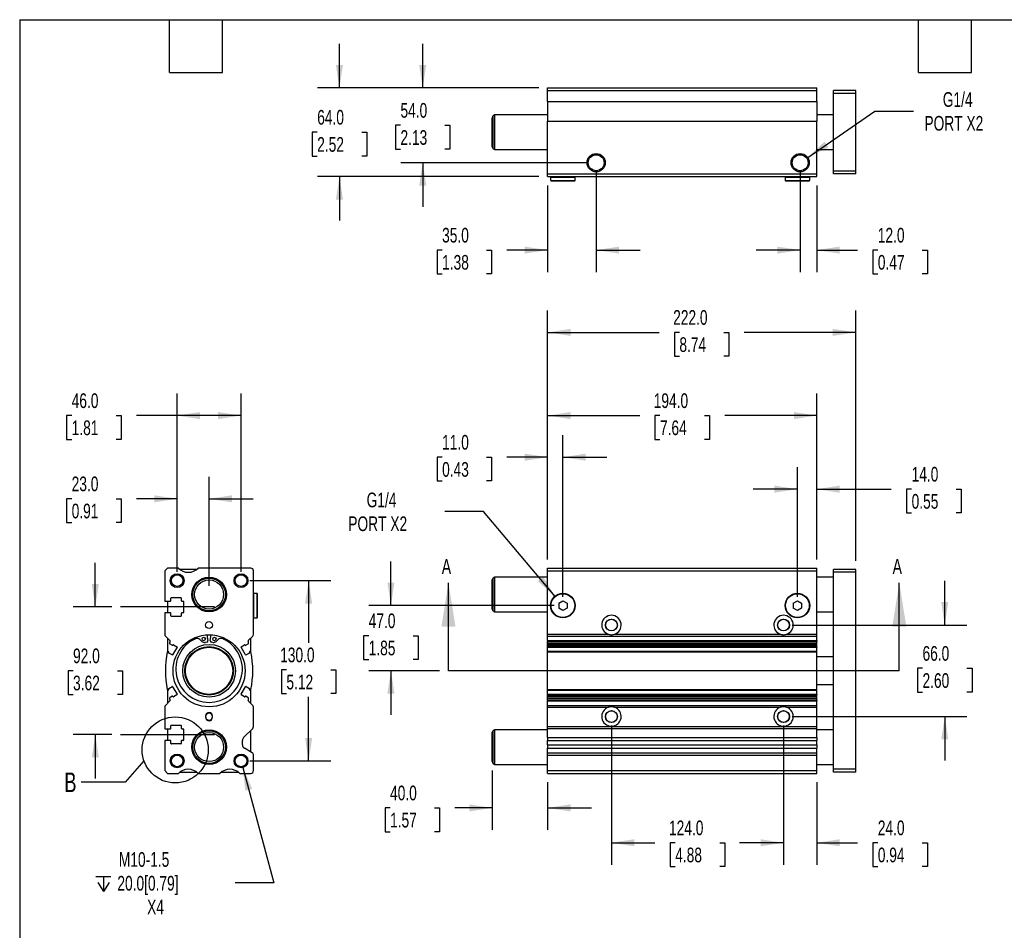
# Model space of a CAD drawing. Header units: millimetres. Extents: x 32 to 1365, y 32 to 1048.
# Tile 2 of 5: x 32 to 741, y 391 to 1048. Entities that reach past the tile are written whole.
import ezdxf

# ---------------------------------------------------------------- set-up
doc = ezdxf.new("R2010")
doc.units = ezdxf.units.MM
doc.header["$LTSCALE"] = 5
doc.linetypes.add('SLD-Center', pattern=[19.05, 15.24, -1.27, 1.27, -1.27])
doc.linetypes.add('SLD-Solid', pattern=[0])
doc.layers.add('CENTER', color=40, linetype='SLD-Center')
doc.layers.add('DIMENSIONS', color=140, linetype='SLD-Solid', lineweight=25)
doc.layers.add('TEXT', color=140, linetype='SLD-Solid', lineweight=25)
doc.styles.add('SLDTEXTSTYLE0', font='TXT', dxfattribs={"width": 0.7})
doc.dimstyles.new('SLDDIMSTYLE0', dxfattribs={"dimtxt": 10.790039, "dimasz": 16.51, "dimexe": 0, "dimexo": 0.0625, "dimgap": 2.69751, "dimtad": 0, "dimtih": 1, "dimtoh": 1, "dimrnd": 1e-09, "dimzin": 4, "dimdsep": 46, "dimtxsty": 'SLDTEXTSTYLE0', "dimsah": 1, "dimcen": 0.09, "dimadec": 0, "dimazin": 1, "dimtfac": 1, "dimtmove": 0, "dimatfit": 0, "dimfxl": 0, "dimfrac": 2, "dimtolj": 1, "dimtzin": 12, "dimarcsym": 0})
doc.dimstyles.new('SLDDIMSTYLE1', dxfattribs={"dimtxt": 10.790039, "dimasz": 16.51, "dimexe": 0, "dimexo": 0.0625, "dimgap": 2.69751, "dimtad": 0, "dimtih": 1, "dimtoh": 1, "dimrnd": 1e-09, "dimzin": 12, "dimdsep": 46, "dimtxsty": 'SLDTEXTSTYLE0', "dimsah": 1, "dimcen": 0, "dimadec": 0, "dimazin": 3, "dimtfac": 1, "dimtofl": 0, "dimtmove": 0, "dimatfit": 3, "dimfxl": 0, "dimfrac": 2, "dimtolj": 1, "dimtzin": 12, "dimarcsym": 0})
doc.dimstyles.new('SLDDIMSTYLE2', dxfattribs={"dimtxt": 10.790039, "dimasz": 16.51, "dimexe": 0, "dimexo": 0.0625, "dimgap": 2.69751, "dimtad": 0, "dimtih": 1, "dimtoh": 1, "dimrnd": 1e-09, "dimzin": 4, "dimdsep": 46, "dimtxsty": 'SLDTEXTSTYLE0', "dimsah": 1, "dimcen": 0.09, "dimadec": 0, "dimazin": 1, "dimtfac": 1, "dimtofl": 0, "dimtmove": 0, "dimatfit": 3, "dimfxl": 0, "dimfrac": 2, "dimtolj": 1, "dimtzin": 12, "dimarcsym": 0})
doc.dimstyles.new('SLDDIMSTYLE4', dxfattribs={"dimtxt": 0.18, "dimasz": 16.51, "dimexe": 0, "dimexo": 0.0625, "dimgap": 0, "dimtad": 0, "dimtih": 1, "dimtoh": 1, "dimdec": 0, "dimrnd": 1e-09, "dimzin": 0, "dimdsep": 46, "dimtxsty": 'Standard', "dimblk1": 'NONE', "dimblk2": 'NONE', "dimsah": 1, "dimcen": 0.09, "dimadec": 0, "dimazin": 0, "dimtfac": 16.51, "dimtdec": 0, "dimtofl": 0, "dimtmove": 0, "dimatfit": 3, "dimldrblk": 'NONE', "dimfxl": 0, "dimfrac": 2, "dimtolj": 1, "dimtzin": 0, "dimarcsym": 0})

# ---------------------------------------------------------------- blocks, each defined once
blk = doc.blocks.new('_D')
at = {"layer": 'DIMENSIONS'}
for p, q in [((299.27, 625.28), (299.27, 657.03)), ((416.82, 625.28), (283.39, 625.28)), ((283.24, 603.54), (279.61, 603.54)), ((279.61, 603.54), (279.61, 586.39)), ((315.3, 603.54), (318.92, 603.54)), ((318.92, 603.54), (318.92, 586.39)), ((279.61, 586.39), (283.24, 586.39)), ((318.92, 586.39), (315.3, 586.39)), ((334.38, 578.28), (283.39, 578.28)), ((299.27, 578.28), (299.27, 546.53))]:
    blk.add_line(p, q, dxfattribs=at)
for points in [[(299.27, 625.28), (301.81, 641.79), (296.73, 641.79)], [(299.27, 578.28), (296.73, 561.77), (301.81, 561.77)]]:
    blk.add_solid(points, dxfattribs=at)
at = {"layer": 'DIMENSIONS', "char_height": 10.583, "attachment_point": 1, "style": 'SLDTEXTSTYLE0'}
for s, insert in [('47.0', (283.24, 619.6)), ('1.85', (283.24, 600.03))]:
    blk.add_mtext(s, dxfattribs=dict(at, insert=insert))
blk = doc.blocks.new('_D_1')
at = {"layer": 'DIMENSIONS'}
for p, q in [((366, 693.1), (338.22, 693.1)), ((417.66, 631.81), (366, 693.1))]:
    blk.add_line(p, q, dxfattribs=at)
blk.add_solid([(417.66, 631.81), (408.96, 646.08), (405.08, 642.8)], dxfattribs=at)
at = {"layer": 'DIMENSIONS', "char_height": 10.583, "attachment_point": 1, "style": 'SLDTEXTSTYLE0'}
for s, insert in [('G1/4', (281.77, 706.74)), ('PORT X2', (268.55, 689.59))]:
    blk.add_mtext(s, dxfattribs=dict(at, insert=insert))
blk = doc.blocks.new('_D_2')
at = {"layer": 'DIMENSIONS'}
for p, q in [((412.17, 658.63), (412.17, 748.15)), ((423.17, 631.63), (423.17, 748.15)), ((336.15, 732.28), (332.53, 732.28)), ((332.53, 732.28), (332.53, 715.13)), ((368.21, 732.28), (371.84, 732.28)), ((371.84, 732.28), (371.84, 715.13)), ((412.17, 732.28), (382.83, 732.28)), ((423.17, 732.28), (454.92, 732.28)), ((332.53, 715.13), (336.15, 715.13)), ((371.84, 715.13), (368.21, 715.13))]:
    blk.add_line(p, q, dxfattribs=at)
for points in [[(412.17, 732.28), (395.66, 734.82), (395.66, 729.74)], [(423.17, 732.28), (439.68, 729.74), (439.68, 734.82)]]:
    blk.add_solid(points, dxfattribs=at)
at = {"layer": 'DIMENSIONS', "char_height": 10.583, "attachment_point": 1, "style": 'SLDTEXTSTYLE0'}
for s, insert in [('11.0', (336.15, 748.33)), ('0.43', (336.15, 728.77))]:
    blk.add_mtext(s, dxfattribs=dict(at, insert=insert))
blk = doc.blocks.new('_D_3')
at = {"layer": 'DIMENSIONS'}
for p, q in [((592.17, 631.63), (592.17, 725.13)), ((606.17, 658.63), (606.17, 725.13)), ((592.17, 709.25), (560.42, 709.25)), ((606.17, 709.25), (659.86, 709.25)), ((674.48, 709.25), (670.86, 709.25)), ((670.86, 709.25), (670.86, 692.11)), ((706.54, 709.25), (710.17, 709.25)), ((710.17, 709.25), (710.17, 692.11)), ((670.86, 692.11), (674.48, 692.11)), ((710.17, 692.11), (706.54, 692.11))]:
    blk.add_line(p, q, dxfattribs=at)
for points in [[(592.17, 709.25), (575.66, 711.79), (575.66, 706.71)], [(606.17, 709.25), (622.68, 706.71), (622.68, 711.79)]]:
    blk.add_solid(points, dxfattribs=at)
at = {"layer": 'DIMENSIONS', "char_height": 10.583, "attachment_point": 1, "style": 'SLDTEXTSTYLE0'}
for s, insert in [('14.0', (674.48, 725.31)), ('0.55', (674.48, 705.75))]:
    blk.add_mtext(s, dxfattribs=dict(at, insert=insert))
blk = doc.blocks.new('_D_4')
at = {"layer": 'DIMENSIONS'}
for p, q in [((412.17, 658.63), (412.17, 778.15)), ((606.17, 658.63), (606.17, 778.15)), ((412.17, 762.28), (478.52, 762.28)), ((493.14, 762.28), (489.51, 762.28)), ((489.51, 762.28), (489.51, 745.13)), ((525.2, 762.28), (528.82, 762.28)), ((528.82, 762.28), (528.82, 745.13)), ((606.17, 762.28), (539.82, 762.28)), ((489.51, 745.13), (493.14, 745.13)), ((528.82, 745.13), (525.2, 745.13))]:
    blk.add_line(p, q, dxfattribs=at)
for points in [[(412.17, 762.28), (428.68, 759.74), (428.68, 764.82)], [(606.17, 762.28), (589.66, 764.82), (589.66, 759.74)]]:
    blk.add_solid(points, dxfattribs=at)
at = {"layer": 'DIMENSIONS', "char_height": 10.583, "attachment_point": 1, "style": 'SLDTEXTSTYLE0'}
for s, insert in [('194.0', (488.65, 778.33)), ('7.64', (493.14, 758.77))]:
    blk.add_mtext(s, dxfattribs=dict(at, insert=insert))
blk = doc.blocks.new('_D_5')
at = {"layer": 'DIMENSIONS'}
for p, q in [((412.17, 658.63), (412.17, 838.15)), ((634.17, 657.63), (634.17, 838.15)), ((412.17, 822.28), (492.52, 822.28)), ((507.14, 822.28), (503.51, 822.28)), ((503.51, 822.28), (503.51, 805.13)), ((539.2, 822.28), (542.82, 822.28)), ((542.82, 822.28), (542.82, 805.13)), ((634.17, 822.28), (553.82, 822.28)), ((503.51, 805.13), (507.14, 805.13)), ((542.82, 805.13), (539.2, 805.13))]:
    blk.add_line(p, q, dxfattribs=at)
for points in [[(412.17, 822.28), (428.68, 819.74), (428.68, 824.82)], [(634.17, 822.28), (617.66, 824.82), (617.66, 819.74)]]:
    blk.add_solid(points, dxfattribs=at)
at = {"layer": 'DIMENSIONS', "char_height": 10.583, "attachment_point": 1, "style": 'SLDTEXTSTYLE0'}
for s, insert in [('222.0', (502.65, 838.33)), ('8.74', (507.14, 818.77))]:
    blk.add_mtext(s, dxfattribs=dict(at, insert=insert))
blk = doc.blocks.new('_D_6')
at = {"layer": 'DIMENSIONS'}
for p, q in [((372.17, 506.45), (372.17, 463.53)), ((412.17, 497.93), (412.17, 463.53)), ((298.64, 479.41), (295.02, 479.41)), ((295.02, 479.41), (295.02, 462.26)), ((330.71, 479.41), (334.33, 479.41)), ((334.33, 479.41), (334.33, 462.26)), ((372.17, 479.41), (345.33, 479.41)), ((412.17, 479.41), (443.92, 479.41)), ((295.02, 462.26), (298.64, 462.26)), ((334.33, 462.26), (330.71, 462.26))]:
    blk.add_line(p, q, dxfattribs=at)
for points in [[(372.17, 479.41), (355.66, 481.95), (355.66, 476.87)], [(412.17, 479.41), (428.68, 476.87), (428.68, 481.95)]]:
    blk.add_solid(points, dxfattribs=at)
at = {"layer": 'DIMENSIONS', "char_height": 10.583, "attachment_point": 1, "style": 'SLDTEXTSTYLE0'}
for s, insert in [('40.0', (298.64, 495.47)), ('1.57', (298.64, 475.9))]:
    blk.add_mtext(s, dxfattribs=dict(at, insert=insert))
blk = doc.blocks.new('_D_7')
at = {"layer": 'DIMENSIONS'}
for p, q in [((458.17, 538.93), (458.17, 438.4)), ((582.17, 538.93), (582.17, 438.4)), ((458.17, 454.28), (489.52, 454.28)), ((504.14, 454.28), (500.51, 454.28)), ((500.51, 454.28), (500.51, 437.13)), ((536.2, 454.28), (539.82, 454.28)), ((539.82, 454.28), (539.82, 437.13)), ((582.17, 454.28), (550.82, 454.28)), ((500.51, 437.13), (504.14, 437.13)), ((539.82, 437.13), (536.2, 437.13))]:
    blk.add_line(p, q, dxfattribs=at)
for points in [[(458.17, 454.28), (474.68, 451.74), (474.68, 456.82)], [(582.17, 454.28), (565.66, 456.82), (565.66, 451.74)]]:
    blk.add_solid(points, dxfattribs=at)
at = {"layer": 'DIMENSIONS', "char_height": 10.583, "attachment_point": 1, "style": 'SLDTEXTSTYLE0'}
for s, insert in [('124.0', (499.65, 470.33)), ('4.88', (504.14, 450.77))]:
    blk.add_mtext(s, dxfattribs=dict(at, insert=insert))
blk = doc.blocks.new('_D_8')
at = {"layer": 'DIMENSIONS'}
for p, q in [((582.17, 538.93), (582.17, 438.4)), ((606.17, 497.93), (606.17, 438.4)), ((582.17, 454.28), (550.42, 454.28)), ((606.17, 454.28), (635.5, 454.28)), ((650.12, 454.28), (646.5, 454.28)), ((646.5, 454.28), (646.5, 437.13)), ((682.19, 454.28), (685.81, 454.28)), ((685.81, 454.28), (685.81, 437.13)), ((646.5, 437.13), (650.12, 437.13)), ((685.81, 437.13), (682.19, 437.13))]:
    blk.add_line(p, q, dxfattribs=at)
for points in [[(582.17, 454.28), (565.66, 456.82), (565.66, 451.74)], [(606.17, 454.28), (622.68, 451.74), (622.68, 456.82)]]:
    blk.add_solid(points, dxfattribs=at)
at = {"layer": 'DIMENSIONS', "char_height": 10.583, "attachment_point": 1, "style": 'SLDTEXTSTYLE0'}
for s, insert in [('24.0', (650.12, 470.33)), ('0.94', (650.12, 450.77))]:
    blk.add_mtext(s, dxfattribs=dict(at, insert=insert))
blk = doc.blocks.new('_D_9')
at = {"layer": 'DIMENSIONS'}
for p, q in [((698.36, 611.28), (698.36, 643.03)), ((588.52, 611.28), (714.24, 611.28)), ((682.33, 580.05), (678.71, 580.05)), ((678.71, 580.05), (678.71, 562.9)), ((714.39, 580.05), (718.02, 580.05)), ((718.02, 580.05), (718.02, 562.9)), ((678.71, 562.9), (682.33, 562.9)), ((718.02, 562.9), (714.39, 562.9)), ((588.52, 545.28), (714.24, 545.28)), ((698.36, 545.28), (698.36, 513.53))]:
    blk.add_line(p, q, dxfattribs=at)
for points in [[(698.36, 611.28), (700.9, 627.79), (695.82, 627.79)], [(698.36, 545.28), (695.82, 528.77), (700.9, 528.77)]]:
    blk.add_solid(points, dxfattribs=at)
at = {"layer": 'DIMENSIONS', "char_height": 10.583, "attachment_point": 1, "style": 'SLDTEXTSTYLE0'}
for s, insert in [('66.0', (682.33, 596.11)), ('2.60', (682.33, 576.54))]:
    blk.add_mtext(s, dxfattribs=dict(at, insert=insert))
blk = doc.blocks.new('_D_19')
at = {"layer": 'DIMENSIONS'}
for p, q in [((447.17, 938.25), (447.17, 865.72)), ((412.17, 928.25), (412.17, 865.72)), ((336.15, 881.6), (332.53, 881.6)), ((332.53, 881.6), (332.53, 864.45)), ((368.21, 881.6), (371.84, 881.6)), ((371.84, 881.6), (371.84, 864.45)), ((412.17, 881.6), (382.83, 881.6)), ((447.17, 881.6), (478.92, 881.6)), ((332.53, 864.45), (336.15, 864.45)), ((371.84, 864.45), (368.21, 864.45))]:
    blk.add_line(p, q, dxfattribs=at)
for points in [[(412.17, 881.6), (395.66, 884.14), (395.66, 879.06)], [(447.17, 881.6), (463.68, 879.06), (463.68, 884.14)]]:
    blk.add_solid(points, dxfattribs=at)
at = {"layer": 'DIMENSIONS', "char_height": 10.583, "attachment_point": 1, "style": 'SLDTEXTSTYLE0'}
for s, insert in [('35.0', (336.15, 897.66)), ('1.38', (336.15, 878.09))]:
    blk.add_mtext(s, dxfattribs=dict(at, insert=insert))
blk = doc.blocks.new('_D_20')
at = {"layer": 'DIMENSIONS'}
for p, q in [((594.17, 938.25), (594.17, 865.72)), ((606.17, 928.25), (606.17, 865.72)), ((594.17, 881.6), (562.42, 881.6)), ((606.17, 881.6), (635.5, 881.6)), ((650.12, 881.6), (646.5, 881.6)), ((646.5, 881.6), (646.5, 864.45)), ((682.19, 881.6), (685.81, 881.6)), ((685.81, 881.6), (685.81, 864.45)), ((646.5, 864.45), (650.12, 864.45)), ((685.81, 864.45), (682.19, 864.45))]:
    blk.add_line(p, q, dxfattribs=at)
for points in [[(594.17, 881.6), (577.66, 884.14), (577.66, 879.06)], [(606.17, 881.6), (622.68, 879.06), (622.68, 884.14)]]:
    blk.add_solid(points, dxfattribs=at)
at = {"layer": 'DIMENSIONS', "char_height": 10.583, "attachment_point": 1, "style": 'SLDTEXTSTYLE0'}
for s, insert in [('12.0', (650.12, 897.66)), ('0.47', (650.12, 878.09))]:
    blk.add_mtext(s, dxfattribs=dict(at, insert=insert))
blk = doc.blocks.new('_D_21')
at = {"layer": 'DIMENSIONS'}
for p, q in [((322.17, 998.6), (322.17, 1030.35)), ((405.82, 998.6), (306.29, 998.6)), ((306.14, 971.6), (302.51, 971.6)), ((302.51, 971.6), (302.51, 954.45)), ((338.2, 971.6), (341.82, 971.6)), ((341.82, 971.6), (341.82, 954.45)), ((302.51, 954.45), (306.14, 954.45)), ((341.82, 954.45), (338.2, 954.45)), ((440.82, 944.6), (306.29, 944.6)), ((322.17, 944.6), (322.17, 912.85))]:
    blk.add_line(p, q, dxfattribs=at)
for points in [[(322.17, 998.6), (324.71, 1015.11), (319.63, 1015.11)], [(322.17, 944.6), (319.63, 928.09), (324.71, 928.09)]]:
    blk.add_solid(points, dxfattribs=at)
at = {"layer": 'DIMENSIONS', "char_height": 10.583, "attachment_point": 1, "style": 'SLDTEXTSTYLE0'}
for s, insert in [('54.0', (306.14, 987.66)), ('2.13', (306.14, 968.09))]:
    blk.add_mtext(s, dxfattribs=dict(at, insert=insert))
blk = doc.blocks.new('_D_22')
at = {"layer": 'DIMENSIONS'}
for p, q in [((262.17, 998.6), (262.17, 1030.35)), ((405.82, 998.6), (246.29, 998.6)), ((246.14, 966.6), (242.51, 966.6)), ((242.51, 966.6), (242.51, 949.45)), ((278.2, 966.6), (281.82, 966.6)), ((281.82, 966.6), (281.82, 949.45)), ((242.51, 949.45), (246.14, 949.45)), ((281.82, 949.45), (278.2, 949.45)), ((405.82, 934.6), (246.29, 934.6)), ((262.17, 934.6), (262.17, 902.85))]:
    blk.add_line(p, q, dxfattribs=at)
for points in [[(262.17, 998.6), (264.71, 1015.11), (259.63, 1015.11)], [(262.17, 934.6), (259.63, 918.09), (264.71, 918.09)]]:
    blk.add_solid(points, dxfattribs=at)
at = {"layer": 'DIMENSIONS', "char_height": 10.583, "attachment_point": 1, "style": 'SLDTEXTSTYLE0'}
for s, insert in [('64.0', (246.14, 982.66)), ('2.52', (246.14, 963.09))]:
    blk.add_mtext(s, dxfattribs=dict(at, insert=insert))
blk = doc.blocks.new('_D_23')
at = {"layer": 'DIMENSIONS'}
for p, q in [((599.58, 948.34), (648, 981.83)), ((648, 981.83), (675.78, 981.83))]:
    blk.add_line(p, q, dxfattribs=at)
blk.add_solid([(599.58, 948.34), (614.6, 955.64), (611.71, 959.82)], dxfattribs=at)
at = {"layer": 'DIMENSIONS', "char_height": 10.583, "attachment_point": 1, "style": 'SLDTEXTSTYLE0'}
for s, insert in [('G1/4', (696.94, 995.48)), ('PORT X2', (683.72, 978.33))]:
    blk.add_mtext(s, dxfattribs=dict(at, insert=insert))
blk = doc.blocks.new('_D_24')
at = {"layer": 'DIMENSIONS'}
for p, q in [((86.23, 624.28), (86.23, 656.03)), ((98.13, 624.28), (70.35, 624.28)), ((70.2, 578.28), (66.57, 578.28)), ((66.57, 578.28), (66.57, 561.13)), ((102.26, 578.28), (105.88, 578.28)), ((105.88, 578.28), (105.88, 561.13)), ((66.57, 561.13), (70.2, 561.13)), ((105.88, 561.13), (102.26, 561.13)), ((98.13, 532.28), (70.35, 532.28)), ((86.23, 532.28), (86.23, 500.53))]:
    blk.add_line(p, q, dxfattribs=at)
for points in [[(86.23, 624.28), (88.77, 640.79), (83.69, 640.79)], [(86.23, 532.28), (83.69, 515.77), (88.77, 515.77)]]:
    blk.add_solid(points, dxfattribs=at)
at = {"layer": 'DIMENSIONS', "char_height": 10.583, "attachment_point": 1, "style": 'SLDTEXTSTYLE0'}
for s, insert in [('92.0', (70.2, 594.33)), ('3.62', (70.2, 574.77))]:
    blk.add_mtext(s, dxfattribs=dict(at, insert=insert))
blk = doc.blocks.new('_D_25')
at = {"layer": 'DIMENSIONS'}
for p, q in [((145.23, 649.63), (145.23, 718.15)), ((168.23, 639.63), (168.23, 718.15)), ((69.21, 702.28), (65.59, 702.28)), ((65.59, 702.28), (65.59, 685.13)), ((101.27, 702.28), (104.9, 702.28)), ((104.9, 702.28), (104.9, 685.13)), ((145.23, 702.28), (115.89, 702.28)), ((168.23, 702.28), (199.98, 702.28)), ((65.59, 685.13), (69.21, 685.13)), ((104.9, 685.13), (101.27, 685.13))]:
    blk.add_line(p, q, dxfattribs=at)
for points in [[(145.23, 702.28), (128.72, 704.82), (128.72, 699.74)], [(168.23, 702.28), (184.74, 699.74), (184.74, 704.82)]]:
    blk.add_solid(points, dxfattribs=at)
at = {"layer": 'DIMENSIONS', "char_height": 10.583, "attachment_point": 1, "style": 'SLDTEXTSTYLE0'}
for s, insert in [('23.0', (69.21, 718.33)), ('0.91', (69.21, 698.77))]:
    blk.add_mtext(s, dxfattribs=dict(at, insert=insert))
blk = doc.blocks.new('_D_26')
at = {"layer": 'DIMENSIONS'}
for p, q in [((145.23, 649.63), (145.23, 778.15)), ((191.23, 649.63), (191.23, 778.15)), ((69.21, 762.28), (65.59, 762.28)), ((65.59, 762.28), (65.59, 745.13)), ((101.27, 762.28), (104.9, 762.28)), ((104.9, 762.28), (104.9, 745.13)), ((145.23, 762.28), (115.89, 762.28)), ((191.23, 762.28), (145.23, 762.28)), ((65.59, 745.13), (69.21, 745.13)), ((104.9, 745.13), (101.27, 745.13))]:
    blk.add_line(p, q, dxfattribs=at)
for points in [[(145.23, 762.28), (161.74, 759.74), (161.74, 764.82)], [(191.23, 762.28), (174.72, 764.82), (174.72, 759.74)]]:
    blk.add_solid(points, dxfattribs=at)
at = {"layer": 'DIMENSIONS', "char_height": 10.583, "attachment_point": 1, "style": 'SLDTEXTSTYLE0'}
for s, insert in [('46.0', (69.21, 778.33)), ('1.81', (69.21, 758.77))]:
    blk.add_mtext(s, dxfattribs=dict(at, insert=insert))
blk = doc.blocks.new('_D_27')
at = {"layer": 'DIMENSIONS'}
for p, q in [((197.58, 643.28), (255.85, 643.28)), ((239.97, 643.28), (239.97, 598.52)), ((223.94, 578.96), (220.32, 578.96)), ((220.32, 578.96), (220.32, 561.81)), ((256, 578.96), (259.63, 578.96)), ((259.63, 578.96), (259.63, 561.81)), ((220.32, 561.81), (223.94, 561.81)), ((259.63, 561.81), (256, 561.81)), ((239.97, 513.28), (239.97, 559.39)), ((197.58, 513.28), (255.85, 513.28))]:
    blk.add_line(p, q, dxfattribs=at)
for points in [[(239.97, 643.28), (237.43, 626.77), (242.51, 626.77)], [(239.97, 513.28), (242.51, 529.79), (237.43, 529.79)]]:
    blk.add_solid(points, dxfattribs=at)
at = {"layer": 'DIMENSIONS', "char_height": 10.583, "attachment_point": 1, "style": 'SLDTEXTSTYLE0'}
for s, insert in [('130.0', (219.45, 595.01)), ('5.12', (223.94, 575.45))]:
    blk.add_mtext(s, dxfattribs=dict(at, insert=insert))
blk = doc.blocks.new('SW_SYMBOL_HOLE_DEPTH')
at = {"layer": 'DIMENSIONS', "color": 0}
for p, q in [((0, 4375), (4000, 4375)), ((500, 2775), (2000, 375)), ((2000, 4375), (2000, 375)), ((3500, 2775), (2000, 375))]:
    blk.add_line(p, q, dxfattribs=at)
blk = doc.blocks.new('_D_28')
at = {"layer": 'DIMENSIONS'}
for p, q in [((192.52, 508.45), (214.8, 425.3)), ((214.8, 425.3), (187.02, 425.3))]:
    blk.add_line(p, q, dxfattribs=at)
blk.add_solid([(192.52, 508.45), (194.34, 491.84), (199.25, 493.16)], dxfattribs=at)
at = {"layer": 'DIMENSIONS', "xscale": 0.002688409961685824, "yscale": 0.002688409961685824, "zscale": 0.002688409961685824}
blk.add_blockref('SW_SYMBOL_HOLE_DEPTH', (86.7, 418.15), dxfattribs=at)
at = {"layer": 'DIMENSIONS', "char_height": 10.583, "attachment_point": 1, "style": 'SLDTEXTSTYLE0'}
for s, insert in [('M10-1.5', (103.22, 447.52)), ('20.0[0.79]', (102.14, 430.37)), ('X4', (123.57, 413.22))]:
    blk.add_mtext(s, dxfattribs=dict(at, insert=insert))
blk = doc.blocks.new('_None')

msp = doc.modelspace()

# ---------------------------------------------------------------- linework, layer by layer
for p, q in [((412.168, 998.599), (606.168, 998.599)), ((412.168, 996.599), (412.168, 998.599)), ((412.168, 996.599), (606.168, 996.599)), ((412.168, 988.74), (412.168, 996.599)), ((606.168, 996.599), (606.168, 998.599)), ((606.168, 988.74), (606.168, 996.599)), ((634.168, 996.599), (618.168, 996.599)), ((618.168, 994.599), (618.168, 996.599)), ((634.168, 994.599), (618.168, 994.599)), ((618.168, 938.599), (618.168, 994.599)), ((634.168, 994.599), (634.168, 996.599)), ((634.168, 938.599), (634.168, 994.599)), ((412.168, 988.74), (606.168, 988.74)), ((412.168, 988.74), (412.168, 974.458)), ((606.168, 988.74), (606.168, 974.458)), ((372.168, 956.12), (372.168, 977.079)), ((374.168, 979.099), (372.918, 978.378)), ((372.918, 954.821), (372.918, 978.378)), ((412.168, 979.099), (374.168, 979.099)), ((374.168, 954.099), (374.168, 979.099)), ((412.168, 974.458), (606.168, 974.458)), ((412.168, 936.599), (412.168, 974.458)), ((618.168, 979.099), (606.168, 979.099)), ((606.168, 936.599), (606.168, 974.458)), ((372.918, 954.821), (374.168, 954.099)), ((374.168, 954.099), (412.168, 954.099)), ((606.168, 954.099), (618.168, 954.099)), ((412.168, 936.599), (606.168, 936.599)), ((412.168, 934.599), (412.168, 936.599)), ((606.168, 934.599), (606.168, 936.599)), ((634.168, 938.599), (618.168, 938.599)), ((618.168, 936.599), (618.168, 938.599)), ((634.168, 936.599), (618.168, 936.599)), ((634.168, 936.599), (634.168, 938.599)), ((412.168, 934.599), (606.168, 934.599)), ((414.618, 934.599), (414.318, 934.299)), ((414.318, 934.299), (414.318, 931.899)), ((414.318, 934.299), (432.018, 934.299)), ((414.318, 931.899), (414.618, 931.599)), ((414.318, 931.899), (432.018, 931.899)), ((414.618, 931.599), (431.718, 931.599)), ((432.018, 934.299), (431.718, 934.599)), ((431.718, 931.599), (432.018, 931.899)), ((432.018, 931.899), (432.018, 934.299)), ((583.618, 934.599), (583.318, 934.299)), ((583.318, 934.299), (583.318, 931.899)), ((583.318, 934.299), (601.018, 934.299)), ((583.318, 931.899), (583.618, 931.599)), ((583.318, 931.899), (601.018, 931.899)), ((583.618, 931.599), (600.718, 931.599)), ((601.018, 934.299), (600.718, 934.599)), ((600.718, 931.599), (601.018, 931.899)), ((601.018, 931.899), (601.018, 934.299)), ((138.228, 652.276), (136.228, 650.276)), ((136.228, 650.276), (136.228, 628.526)), ((146.087, 652.276), (138.228, 652.276)), ((159.227, 651.276), (147.229, 651.276)), ((198.228, 652.276), (160.369, 652.276)), ((200.228, 604.605), (200.228, 650.276)), ((374.168, 645.776), (372.918, 645.055)), ((412.168, 645.776), (374.168, 645.776)), ((374.168, 633.276), (374.168, 645.776)), ((412.168, 652.276), (606.168, 652.276)), ((412.168, 650.276), (412.168, 652.276)), ((412.168, 650.276), (606.168, 650.276)), ((412.168, 604.605), (412.168, 650.276)), ((606.168, 650.276), (606.168, 652.276)), ((606.168, 604.605), (606.168, 650.276)), ((618.168, 645.776), (606.168, 645.776)), ((634.168, 651.276), (618.168, 651.276)), ((618.168, 649.276), (618.168, 651.276)), ((634.168, 649.276), (618.168, 649.276)), ((618.168, 507.276), (618.168, 649.276)), ((634.168, 649.276), (634.168, 651.276)), ((634.168, 507.276), (634.168, 649.276)), ((372.168, 633.276), (372.168, 643.756)), ((372.918, 633.276), (372.918, 645.055)), ((200.528, 634.126), (200.228, 633.826)), ((202.928, 634.126), (200.528, 634.126)), ((200.528, 625.276), (200.528, 634.126)), ((203.228, 633.826), (202.928, 634.126)), ((202.928, 625.276), (202.928, 634.126)), ((203.228, 625.276), (203.228, 633.826)), ((372.168, 622.797), (372.168, 633.276)), ((372.918, 621.498), (372.918, 633.276)), ((374.168, 620.776), (374.168, 633.276)), ((136.228, 628.526), (140.428, 628.526)), ((138.228, 628.526), (138.228, 620.026)), ((140.728, 628.826), (140.728, 630.726)), ((141.028, 631.026), (147.928, 631.026)), ((148.228, 630.726), (148.228, 628.826)), ((148.528, 628.526), (149.428, 628.526)), ((149.728, 628.226), (149.728, 620.326)), ((200.528, 616.426), (200.528, 625.276)), ((202.928, 616.426), (202.928, 625.276)), ((203.228, 616.726), (203.228, 625.276)), ((420.168, 627.008), (423.168, 628.74)), ((420.168, 627.008), (420.168, 623.544)), ((423.168, 628.74), (426.168, 627.008)), ((426.168, 627.008), (426.168, 623.544)), ((589.168, 627.008), (592.168, 628.74)), ((589.168, 627.008), (589.168, 623.544)), ((592.168, 628.74), (595.168, 627.008)), ((595.168, 627.008), (595.168, 623.544)), ((140.428, 620.026), (136.228, 620.026)), ((136.228, 620.026), (136.228, 603.776)), ((140.728, 617.826), (140.728, 619.726)), ((147.928, 617.526), (141.028, 617.526)), ((148.228, 619.726), (148.228, 617.826)), ((149.428, 620.026), (148.528, 620.026)), ((372.918, 621.498), (374.168, 620.776)), ((374.168, 620.776), (412.168, 620.776)), ((423.168, 621.812), (420.168, 623.544)), ((426.168, 623.544), (423.168, 621.812)), ((592.168, 621.812), (589.168, 623.544)), ((595.168, 623.544), (592.168, 621.812)), ((606.168, 620.776), (618.168, 620.776)), ((200.228, 616.726), (200.528, 616.426)), ((200.528, 616.426), (202.928, 616.426)), ((202.928, 616.426), (203.228, 616.726)), ((136.228, 603.776), (139.997, 600.008)), ((166.717, 604.232), (167.402, 600.092)), ((169.054, 600.092), (169.739, 604.232)), ((196.46, 600.008), (199.642, 603.191)), ((412.168, 604.605), (456.049, 604.605)), ((412.168, 603.191), (412.168, 604.605)), ((412.168, 603.191), (606.168, 603.191)), ((412.168, 600.008), (412.168, 603.191)), ((460.287, 604.605), (580.049, 604.605)), ((584.287, 604.605), (606.168, 604.605)), ((606.168, 603.191), (606.168, 604.605)), ((606.168, 600.008), (606.168, 603.191)), ((138.228, 601.776), (138.228, 592.089)), ((139.955, 597.688), (141.724, 596.668)), ((142.133, 596.778), (142.208, 596.907)), ((142.618, 597.017), (144.999, 595.642)), ((163.032, 599.514), (161.602, 600.823)), ((166.583, 598.943), (165.562, 598.769)), ((170.895, 598.769), (169.873, 598.943)), ((174.854, 600.823), (173.424, 599.514)), ((191.457, 595.642), (193.838, 597.017)), ((194.248, 596.907), (194.323, 596.778)), ((194.732, 596.668), (196.501, 597.688)), ((198.228, 592.089), (198.228, 601.776)), ((412.168, 600.008), (606.168, 600.008)), ((412.168, 600.008), (412.168, 599.498)), ((412.168, 599.498), (606.168, 599.498)), ((412.168, 598.268), (412.168, 599.498)), ((412.168, 598.268), (606.168, 598.268)), ((412.168, 597.688), (412.168, 598.268)), ((412.168, 597.688), (606.168, 597.688)), ((412.168, 596.668), (412.168, 597.688)), ((412.168, 596.668), (606.168, 596.668)), ((412.168, 596.628), (412.168, 596.668)), ((412.168, 596.628), (606.168, 596.628)), ((412.168, 595.642), (412.168, 596.628)), ((606.168, 600.008), (606.168, 599.498)), ((606.168, 598.268), (606.168, 599.498)), ((606.168, 597.688), (606.168, 598.268)), ((606.168, 596.668), (606.168, 597.688)), ((606.168, 596.628), (606.168, 596.668)), ((606.168, 595.642), (606.168, 596.628)), ((139.048, 592.035), (138.826, 592.163)), ((139.083, 591.495), (139.158, 591.625)), ((141.574, 589.71), (139.193, 591.085)), ((145.109, 595.232), (141.984, 589.82)), ((194.472, 589.82), (191.347, 595.232)), ((197.264, 591.085), (194.882, 589.71)), ((197.298, 591.625), (197.373, 591.495)), ((197.63, 592.163), (197.408, 592.035)), ((412.168, 595.642), (606.168, 595.642)), ((412.168, 595.642), (412.168, 595.232)), ((412.168, 595.232), (606.168, 595.232)), ((412.168, 592.229), (412.168, 595.232)), ((606.168, 592.229), (412.168, 592.229)), ((412.168, 591.829), (412.168, 592.229)), ((412.168, 591.829), (606.168, 591.829)), ((412.168, 564.723), (412.168, 591.829)), ((606.168, 595.642), (606.168, 595.232)), ((606.168, 592.229), (606.168, 595.232)), ((606.168, 591.829), (606.168, 592.229)), ((606.168, 564.723), (606.168, 591.829)), ((618.168, 588.276), (606.168, 588.276)), ((606.168, 568.276), (618.168, 568.276)), ((138.228, 564.464), (138.228, 554.776)), ((138.826, 564.39), (139.048, 564.518)), ((139.158, 564.928), (139.083, 565.058)), ((139.193, 565.468), (141.574, 566.842)), ((141.984, 566.733), (145.109, 561.32)), ((144.999, 560.91), (142.618, 559.536)), ((191.347, 561.32), (194.472, 566.733)), ((193.838, 559.536), (191.457, 560.91)), ((194.882, 566.842), (197.264, 565.468)), ((197.373, 565.058), (197.298, 564.928)), ((197.408, 564.518), (197.63, 564.39)), ((198.228, 554.776), (198.228, 564.464)), ((412.168, 564.723), (606.168, 564.723)), ((412.168, 564.323), (412.168, 564.723)), ((412.168, 564.323), (606.168, 564.323)), ((412.168, 561.32), (412.168, 564.323)), ((412.168, 561.32), (606.168, 561.32)), ((412.168, 561.32), (412.168, 560.91)), ((412.168, 560.91), (606.168, 560.91)), ((412.168, 559.925), (412.168, 560.91)), ((606.168, 564.323), (606.168, 564.723)), ((606.168, 561.32), (606.168, 564.323)), ((606.168, 561.32), (606.168, 560.91)), ((606.168, 559.925), (606.168, 560.91)), ((139.997, 556.545), (136.228, 552.776)), ((141.724, 559.885), (139.955, 558.864)), ((142.208, 559.646), (142.133, 559.775)), ((194.323, 559.775), (194.248, 559.646)), ((196.501, 558.864), (194.732, 559.885)), ((199.642, 553.362), (196.46, 556.545)), ((606.168, 559.925), (412.168, 559.925)), ((412.168, 559.885), (412.168, 559.925)), ((412.168, 559.885), (606.168, 559.885)), ((412.168, 558.864), (412.168, 559.885)), ((412.168, 558.864), (606.168, 558.864)), ((412.168, 558.284), (412.168, 558.864)), ((412.168, 558.284), (606.168, 558.284)), ((412.168, 557.054), (412.168, 558.284)), ((412.168, 557.054), (606.168, 557.054)), ((412.168, 557.054), (412.168, 556.545)), ((412.168, 556.545), (606.168, 556.545)), ((412.168, 553.362), (412.168, 556.545)), ((606.168, 559.885), (606.168, 559.925)), ((606.168, 558.864), (606.168, 559.885)), ((606.168, 558.284), (606.168, 558.864)), ((606.168, 557.054), (606.168, 558.284)), ((606.168, 557.054), (606.168, 556.545)), ((606.168, 553.362), (606.168, 556.545)), ((136.228, 552.776), (136.228, 536.526)), ((200.228, 538.105), (200.228, 551.948)), ((412.168, 551.948), (412.168, 553.362)), ((412.168, 553.362), (606.168, 553.362)), ((412.168, 538.105), (412.168, 551.948)), ((412.168, 551.948), (456.049, 551.948)), ((460.287, 551.948), (580.049, 551.948)), ((584.287, 551.948), (606.168, 551.948)), ((606.168, 551.948), (606.168, 553.362)), ((606.168, 538.105), (606.168, 551.948)), ((165.728, 545.776), (165.728, 544.776)), ((170.728, 544.776), (170.728, 545.776)), ((136.228, 536.526), (140.428, 536.526)), ((138.228, 536.526), (138.228, 528.026)), ((140.728, 536.826), (140.728, 538.726)), ((141.028, 539.026), (147.928, 539.026)), ((148.228, 538.726), (148.228, 536.826)), ((148.528, 536.526), (149.428, 536.526)), ((149.728, 536.226), (149.728, 528.326)), ((193.107, 530.155), (199.642, 536.691)), ((198.228, 519.813), (198.228, 535.276)), ((372.168, 523.276), (372.168, 533.756)), ((374.168, 535.776), (372.918, 535.055)), ((372.918, 523.276), (372.918, 535.055)), ((412.168, 535.776), (374.168, 535.776)), ((374.168, 523.276), (374.168, 535.776)), ((412.168, 538.105), (606.168, 538.105)), ((412.168, 536.691), (412.168, 538.105)), ((412.168, 536.691), (606.168, 536.691)), ((412.168, 530.155), (412.168, 536.691)), ((606.168, 536.691), (606.168, 538.105)), ((606.168, 530.155), (606.168, 536.691)), ((618.168, 535.776), (606.168, 535.776)), ((140.428, 528.026), (136.228, 528.026)), ((136.228, 528.026), (136.228, 506.276)), ((140.728, 525.826), (140.728, 527.726)), ((147.928, 525.526), (141.028, 525.526)), ((148.228, 527.726), (148.228, 525.826)), ((149.428, 528.026), (148.528, 528.026)), ((192.228, 525.008), (192.228, 528.034)), ((412.168, 530.155), (606.168, 530.155)), ((412.168, 530.155), (412.168, 528.034)), ((412.168, 528.034), (606.168, 528.034)), ((412.168, 525.008), (412.168, 528.034)), ((606.168, 530.155), (606.168, 528.034)), ((606.168, 525.008), (606.168, 528.034)), ((199.228, 519.235), (193.728, 522.41)), ((372.168, 512.797), (372.168, 523.276)), ((372.918, 511.498), (372.918, 523.276)), ((374.168, 510.776), (374.168, 523.276)), ((412.168, 525.008), (606.168, 525.008)), ((412.168, 525.008), (412.168, 522.41)), ((412.168, 522.41), (606.168, 522.41)), ((412.168, 519.235), (412.168, 522.41)), ((412.168, 519.235), (606.168, 519.235)), ((412.168, 517.503), (412.168, 519.235)), ((606.168, 525.008), (606.168, 522.41)), ((606.168, 519.235), (606.168, 522.41)), ((606.168, 517.503), (606.168, 519.235)), ((200.228, 506.276), (200.228, 517.503)), ((372.918, 511.498), (374.168, 510.776)), ((412.168, 517.503), (606.168, 517.503)), ((412.168, 506.276), (412.168, 517.503)), ((606.168, 506.276), (606.168, 517.503)), ((136.228, 506.276), (138.228, 504.276)), ((138.228, 504.276), (146.087, 504.276)), ((147.229, 505.276), (159.227, 505.276)), ((160.369, 504.276), (176.087, 504.276)), ((177.229, 505.276), (189.227, 505.276)), ((190.369, 504.276), (198.228, 504.276)), ((374.168, 510.776), (412.168, 510.776)), ((412.168, 506.276), (606.168, 506.276)), ((412.168, 504.276), (412.168, 506.276)), ((412.168, 504.276), (606.168, 504.276)), ((606.168, 510.776), (618.168, 510.776)), ((606.168, 504.276), (606.168, 506.276)), ((634.168, 507.276), (618.168, 507.276)), ((618.168, 505.276), (618.168, 507.276)), ((634.168, 505.276), (618.168, 505.276)), ((634.168, 505.276), (634.168, 507.276))]:
    msp.add_line(p, q)
for centre, radius in [((447.168, 944.599), 6.579), ((594.168, 944.599), 6.579), ((447.168, 944.599), 5.723), ((594.168, 944.599), 5.723), ((145.228, 643.276), 5), ((145.228, 643.276), 4.188), ((168.228, 633.276), 12.5), ((191.228, 643.276), 5), ((191.228, 643.276), 4.188), ((168.228, 633.276), 11.778), ((168.228, 633.276), 10.479), ((423.168, 625.276), 8.85), ((423.168, 625.276), 8.55), ((592.168, 625.276), 8.85), ((592.168, 625.276), 8.55), ((168.228, 611.276), 2.5), ((458.168, 611.276), 4.3), ((458.168, 611.276), 4.188), ((582.168, 611.276), 4.3), ((582.168, 611.276), 4.188), ((168.228, 578.276), 26), ((168.228, 578.276), 19), ((164.394, 601.224), 1.25), ((172.062, 601.224), 1.25), ((168.228, 578.276), 17.5), ((168.228, 578.276), 17), ((458.168, 545.276), 4.3), ((458.168, 545.276), 4.188), ((582.168, 545.276), 4.3), ((582.168, 545.276), 4.188), ((168.228, 523.276), 12.5), ((168.228, 523.276), 11.778), ((168.228, 523.276), 10.479), ((145.228, 513.276), 5), ((191.228, 513.276), 5), ((145.228, 513.276), 4.188), ((191.228, 513.276), 4.188)]:
    msp.add_circle(centre, radius)
for centre, radius, start, end in [((373.668, 977.079), 1.5, 120, 180), ((373.668, 956.12), 1.5, 180, 240), ((153.228, 659.277), 10, 224.430511, 315.569489), ((198.228, 650.276), 2, 0, 90), ((373.668, 643.756), 1.5, 120, 180), ((140.428, 628.826), 0.3, 270, 0), ((141.028, 630.726), 0.3, 90, 180), ((147.928, 630.726), 0.3, 0, 90), ((148.528, 628.826), 0.3, 180, 270), ((149.428, 628.226), 0.3, 0, 90), ((140.428, 619.726), 0.3, 0, 90), ((141.028, 617.826), 0.3, 180, 270), ((147.928, 617.826), 0.3, 270, 0), ((148.528, 619.726), 0.3, 90, 180), ((149.428, 620.326), 0.3, 270, 0), ((373.668, 622.797), 1.5, 180, 240), ((458.168, 611.276), 7, 287.62061, 252.37939), ((582.168, 611.276), 7, 287.62061, 252.37939), ((198.228, 604.605), 2, 315.000001, 0), ((140.205, 598.121), 0.5, 162.909429, 240.018361), ((204.724, 578.284), 68, 161.821509, 162.909009), ((139.643, 599.654), 0.5, 341.826167, 45.000029), ((141.874, 596.928), 0.3, 240.018516, 330.018219), ((142.468, 596.757), 0.3, 60.004516, 150.018171), ((168.228, 579.477), 24, 114.330534, 65.669466), ((159.575, 598.611), 3, 47.501284, 114.315422), ((165.058, 601.727), 3, 227.529495, 279.662211), ((166.415, 599.929), 1, 279.662212, 9.392969), ((170.041, 599.929), 1, 170.607031, 260.337788), ((171.398, 601.727), 3, 260.337789, 312.470505), ((176.881, 598.611), 3, 65.684578, 132.498716), ((193.988, 596.757), 0.3, 29.981829, 119.995484), ((194.583, 596.928), 0.3, 209.981781, 299.981484), ((196.813, 599.654), 0.5, 134.999971, 198.173836), ((131.732, 578.284), 68, 17.090991, 18.178491), ((196.251, 598.121), 0.5, 299.981639, 17.090571), ((204.722, 578.276), 68, 168.503456, 191.496544), ((138.576, 591.729), 0.5, 60.033264, 168.467859), ((139.343, 591.345), 0.3, 150.018485, 240.004339), ((138.898, 591.775), 0.3, 330.018414, 60.033102), ((141.724, 589.97), 0.3, 240.004505, 329.996977), ((144.849, 595.382), 0.3, 329.996998, 60.004479), ((191.607, 595.382), 0.3, 119.995521, 210.003002), ((194.732, 589.97), 0.3, 210.003023, 299.995495), ((197.558, 591.775), 0.3, 119.966898, 209.981586), ((197.114, 591.345), 0.3, 299.995661, 29.981515), ((197.88, 591.729), 0.5, 11.532141, 119.966736), ((131.734, 578.276), 68, 348.503456, 11.496544), ((138.576, 564.823), 0.5, 191.532141, 299.966736), ((139.343, 565.208), 0.3, 119.995661, 209.981515), ((138.898, 564.778), 0.3, 299.966898, 29.981586), ((141.724, 566.583), 0.3, 30.003023, 119.995495), ((144.849, 561.17), 0.3, 299.995521, 30.003002), ((191.607, 561.17), 0.3, 149.996998, 240.004479), ((194.732, 566.583), 0.3, 60.004505, 149.996977), ((197.558, 564.778), 0.3, 150.018414, 240.033102), ((197.114, 565.208), 0.3, 330.018485, 60.004339), ((197.88, 564.823), 0.5, 240.033264, 348.467859), ((140.205, 558.431), 0.5, 119.981639, 197.090571), ((204.724, 578.269), 68, 197.090991, 198.178491), ((139.643, 556.898), 0.5, 314.999971, 18.173834), ((141.874, 559.625), 0.3, 29.981781, 119.981484), ((142.468, 559.796), 0.3, 209.981829, 299.995484), ((193.988, 559.796), 0.3, 240.004516, 330.018171), ((194.583, 559.625), 0.3, 60.018516, 150.018219), ((196.813, 556.898), 0.5, 161.826167, 225.000029), ((131.732, 578.269), 68, 341.821509, 342.909009), ((196.251, 558.431), 0.5, 342.909429, 60.018361), ((168.228, 545.776), 2.5, 0, 180), ((168.228, 545.276), 2.5, 0, 180), ((198.228, 551.948), 2, 360, 44.999999), ((458.168, 545.276), 7, 107.62061, 72.37939), ((582.168, 545.276), 7, 107.62061, 72.37939), ((168.228, 545.276), 2.5, 180, 0), ((168.228, 544.776), 2.5, 180, 0), ((140.428, 536.826), 0.3, 270, 0), ((141.028, 538.726), 0.3, 90, 180), ((147.928, 538.726), 0.3, 0, 90), ((148.528, 536.826), 0.3, 180, 270), ((149.428, 536.226), 0.3, 0, 90), ((198.228, 538.105), 2, 315.000001, 0), ((373.668, 533.756), 1.5, 120, 180), ((140.428, 527.726), 0.3, 0, 90), ((141.028, 525.826), 0.3, 180, 270), ((147.928, 525.826), 0.3, 270, 0), ((148.528, 527.726), 0.3, 90, 180), ((149.428, 528.326), 0.3, 270, 0), ((195.228, 528.034), 3, 135, 179.999999), ((195.228, 525.008), 3, 180, 240.003332), ((198.228, 517.503), 2, 359.999996, 60.003325), ((373.668, 512.797), 1.5, 180, 240), ((153.228, 497.276), 10, 44.430511, 135.569489), ((183.228, 497.276), 10, 44.430511, 135.569489), ((198.228, 506.276), 2, 270, 0)]:
    msp.add_arc(centre, radius, start, end)
for points in [[(456.049, 604.605), (456.394, 604.495), (456.743, 604.414), (457.451, 604.304), (457.811, 604.276), (458.532, 604.276), (458.889, 604.304), (459.594, 604.414), (459.943, 604.495), (460.287, 604.605)], [(580.049, 604.605), (580.394, 604.495), (580.743, 604.414), (581.451, 604.304), (581.811, 604.276), (582.532, 604.276), (582.889, 604.304), (583.594, 604.414), (583.943, 604.495), (584.287, 604.605)], [(460.287, 551.948), (459.943, 552.057), (459.593, 552.139), (458.886, 552.249), (458.526, 552.276), (457.805, 552.276), (457.448, 552.248), (456.743, 552.139), (456.394, 552.057), (456.049, 551.948)], [(584.287, 551.948), (583.943, 552.057), (583.593, 552.139), (582.886, 552.249), (582.526, 552.276), (581.805, 552.276), (581.448, 552.248), (580.743, 552.139), (580.394, 552.057), (580.049, 551.948)]]:
    msp.add_open_spline(points, degree=3, knots=[0, 0, 0, 0, 0.25, 0.25, 0.5, 0.5, 0.75, 0.75, 1, 1, 1, 1])
at = {"layer": 'CENTER'}
for p, q in [((172.178, 624.276), (104.478, 624.276)), ((104.478, 532.276), (172.178, 532.276))]:
    msp.add_line(p, q, dxfattribs=at)
at = {"layer": 'TEXT'}
for p, q in [((31.75, 1047.75), (1365.25, 1047.75)), ((31.75, 1047.75), (31.75, 31.75)), ((139.7, 1009.65), (139.7, 1047.75)), ((177.8, 1009.65), (177.8, 1047.75)), ((679.45, 1009.65), (679.45, 1047.75)), ((717.55, 1009.65), (717.55, 1047.75)), ((139.7, 1009.65), (177.8, 1009.65)), ((679.45, 1009.65), (717.55, 1009.65)), ((665.608, 578.276), (340.728, 578.276))]:
    msp.add_line(p, q, dxfattribs=at)
at = {"layer": 'TEXT', "linetype": 'SLD-Solid'}
for p, q in [((340.728, 578.276), (340.728, 641.776)), ((665.608, 578.276), (665.608, 641.776))]:
    msp.add_line(p, q, dxfattribs=at)
at = {"layer": 'TEXT'}
msp.add_circle((143.81, 521.224), 23.836, dxfattribs=at)
for points in [[(340.728, 641.776), (335.648, 610.026), (345.808, 610.026)], [(665.608, 641.776), (660.528, 610.026), (670.688, 610.026)]]:
    msp.add_solid(points, dxfattribs=at)

# ---------------------------------------------------------------- texts
at = {"layer": 'TEXT', "attachment_point": 1, "style": 'SLDTEXTSTYLE0'}
for s, insert, char_height in [('A', (335.907, 658.915), 10.79), ('A', (660.787, 658.915), 10.79), ('B', (63.889, 504.925), 14.111)]:
    msp.add_mtext(s, dxfattribs=dict(at, insert=insert, char_height=char_height))

# ---------------------------------------------------------------- dimensions: what is measured, and where the dimension line sits
at = {"layer": 'DIMENSIONS'}
for base, p1, p2, dimstyle, picture, middle in [((262.168, 998.599), (412.168, 934.599), (412.168, 998.599), 'SLDDIMSTYLE0', '_D_22', (262.168, 966.599)), ((322.168, 998.599), (447.168, 944.599), (412.168, 998.599), 'SLDDIMSTYLE0', '_D_21', (322.168, 971.599)), ((86.228, 624.276), (104.478, 532.276), (104.478, 624.276), 'SLDDIMSTYLE0', '_D_24', (86.228, 578.276)), ((299.268, 578.276), (423.168, 625.276), (340.728, 578.276), 'SLDDIMSTYLE0', '_D', (299.268, 603.538)), ((239.971, 513.276), (191.228, 643.276), (191.228, 513.276), 'SLDDIMSTYLE2', '_D_27', (239.971, 578.956)), ((698.361, 545.276), (582.168, 611.276), (582.168, 545.276), 'SLDDIMSTYLE0', '_D_9', (698.361, 580.05))]:
    dim = msp.add_linear_dim(base=base, p1=p1, p2=p2, angle=90, dimstyle=dimstyle, dxfattribs=at)
    dim.commit()
    dim.dimension.update_dxf_attribs({"geometry": picture, "text_midpoint": middle, "dimtype": 160})
for p1, p2, text, picture, middle in [((588.758, 940.857), (599.579, 948.342), 'G1/4\\PPORT X2', '_D_23', (714.586, 981.833)), ((428.678, 618.739), (417.658, 631.814), 'G1/4\\PPORT X2', '_D_1', (299.418, 693.1)), ((189.934, 518.106), (192.522, 508.447), 'M10-1.5\\P{\\fGDT;x}20.0[0.79]\\PX4', '_D_28', (132.894, 425.299))]:
    dim = msp.add_diameter_dim_2p(p1=p1, p2=p2, text=text, dimstyle='SLDDIMSTYLE1', override={"dimpost": '<>'}, dxfattribs=at)
    dim.commit()
    dim.dimension.update_dxf_attribs({"geometry": picture, "text_midpoint": middle, "dimtype": 163})
for base, p1, p2, dimstyle, picture, middle in [((447.168, 881.599), (412.168, 934.599), (447.168, 944.599), 'SLDDIMSTYLE0', '_D_19', (352.181, 881.599)), ((606.168, 881.599), (594.168, 944.599), (606.168, 934.599), 'SLDDIMSTYLE0', '_D_20', (666.155, 881.599)), ((634.168, 822.276), (412.168, 652.276), (634.168, 651.276), 'SLDDIMSTYLE2', '_D_5', (523.168, 822.276)), ((145.228, 762.276), (191.228, 643.276), (145.228, 643.276), 'SLDDIMSTYLE2', '_D_26', (85.241, 762.276)), ((606.168, 762.276), (412.168, 652.276), (606.168, 652.276), 'SLDDIMSTYLE2', '_D_4', (509.168, 762.276)), ((423.168, 732.276), (412.168, 652.276), (423.168, 625.276), 'SLDDIMSTYLE0', '_D_2', (352.181, 732.276)), ((606.168, 709.254), (592.168, 625.276), (606.168, 652.276), 'SLDDIMSTYLE0', '_D_3', (690.511, 709.254)), ((145.228, 702.276), (168.228, 633.276), (145.228, 643.276), 'SLDDIMSTYLE0', '_D_25', (85.241, 702.276)), ((582.168, 454.276), (458.168, 545.276), (582.168, 545.276), 'SLDDIMSTYLE2', '_D_7', (520.168, 454.276)), ((606.168, 454.276), (582.168, 545.276), (606.168, 504.276), 'SLDDIMSTYLE0', '_D_8', (666.155, 454.276)), ((372.168, 479.407), (412.168, 504.276), (372.168, 512.797), 'SLDDIMSTYLE0', '_D_6', (314.675, 479.407))]:
    dim = msp.add_linear_dim(base=base, p1=p1, p2=p2, dimstyle=dimstyle, dxfattribs=at)
    dim.commit()
    dim.dimension.update_dxf_attribs({"geometry": picture, "text_midpoint": middle, "dimtype": 160})

# ---------------------------------------------------------------- leaders
at = {"layer": 'TEXT', "has_arrowhead": 0}
msp.add_leader([(121.273, 513.461), (107.796, 497.881), (76.046, 497.881)], dimstyle='SLDDIMSTYLE4', dxfattribs=at)

doc.saveas('drawing.dxf')
